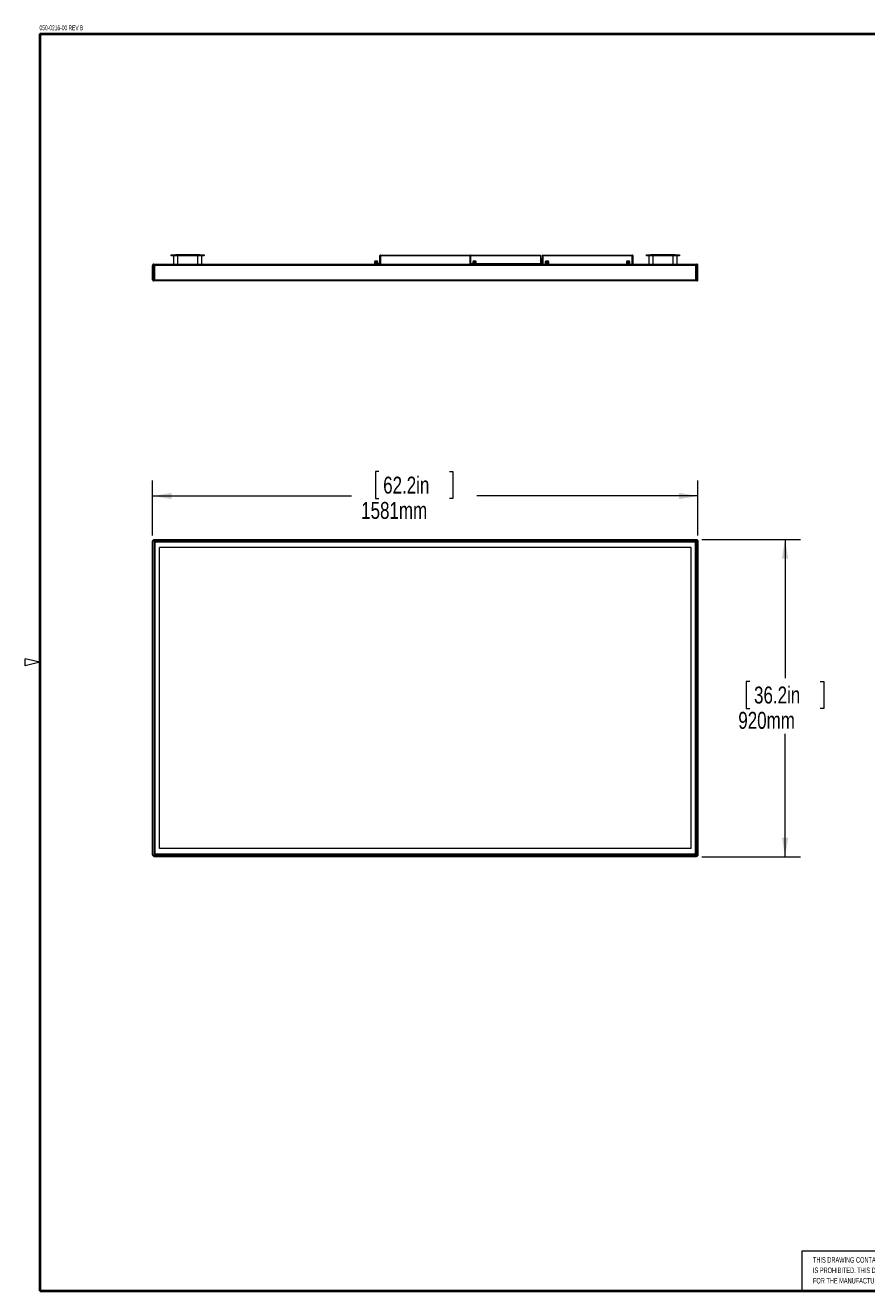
# Model space of a CAD drawing. Header units: millimetres. Extents: x 13 to 419, y 7 to 273.
# Tile 1 of 9: x 13 to 187, y 10 to 272. Entities that reach past the tile are written whole.
import ezdxf

# ---------------------------------------------------------------- set-up
doc = ezdxf.new("R2010")
doc.units = ezdxf.units.MM
doc.styles.add('SLDTEXTSTYLE0', font='TXT', dxfattribs={"width": 0.605})
doc.styles.add('SLDTEXTSTYLE1', font='TXT', dxfattribs={"width": 0.75})
doc.dimstyles.new('SLDDIMSTYLE2', dxfattribs={"dimtxt": 3.5, "dimasz": 3.9624, "dimexe": 0, "dimexo": 0.0625, "dimgap": 0.875, "dimtad": 0, "dimtih": 1, "dimtoh": 1, "dimdec": 0, "dimlfac": 14, "dimrnd": 1e-09, "dimzin": 12, "dimdsep": 46, "dimtxsty": 'SLDTEXTSTYLE1', "dimsah": 1, "dimcen": 0.09, "dimadec": 0, "dimazin": 3, "dimtfac": 1, "dimtdec": 0, "dimtofl": 0, "dimtmove": 0, "dimatfit": 3, "dimfxl": 1, "dimfrac": 2, "dimtolj": 1, "dimtzin": 12, "dimarcsym": 0})

# ---------------------------------------------------------------- blocks, each defined once
blk = doc.blocks.new('SW_NOTE_0')
at = {"color": 0, "linetype": 'Continuous', "lineweight": 0, "char_height": 2, "attachment_point": 1, "style": 'SLDTEXTSTYLE0'}
for s, insert in [('PLANAR SYSTEMS, INC.', (0, 2.58)), ('1195 NW COMPTON DRIVE', (0, -0.42)), ('BEAVERTON, OR 97006 USA', (0, -3.42))]:
    blk.add_mtext(s, dxfattribs=dict(at, insert=insert))
blk = doc.blocks.new('SW_NOTE_1')
at = {"color": 0, "linetype": 'Continuous', "lineweight": 0, "char_height": 1.15, "attachment_point": 1, "style": 'SLDTEXTSTYLE0'}
for s, insert in [('THIS DRAWING CONTAINS INFORMATION PROPRIETARY TO PLANAR SYSTEMS, INC., ANY REPRODUCTION IN PART OR WHOLE WITHOUT THE WRITTEN PERMISSION OF PLANAR SYSTEMS', (0, 1.48)), ('IS PROHIBITED. THIS DRAWING IS SUPPLIED FOR INFORMATION, IDENTIFICATION, ENGINEERING, EVALUATION, AND/OR INSPECTION PURPOSES ONLY AND MAY NOT BE USED AS BASIS', (0, -0.67)), ('FOR THE MANUFACTURING OF PRODUCTS OR THE FURNISHING OF SERVICES TO PLANAR SYSTEMS OR TO ANY THIRD PARTY UNLESS AUTHORIZED IN WRITING BY PLANAR SYSTEMS.', (0, -2.82))]:
    blk.add_mtext(s, dxfattribs=dict(at, insert=insert))
blk = doc.blocks.new('Block1')
at = {"color": 7, "linetype": 'Continuous', "lineweight": 40}
for p, q in [((139.38, 178.08), (139.38, 209.83)), ((139.38, 209.83), (234.63, 209.83))]:
    blk.add_line(p, q, dxfattribs=at)
at = {"color": 7, "linetype": 'Continuous', "lineweight": 0}
for p, q in [((139.38, 209.83), (139.38, 178.08)), ((139.38, 209.83), (234.63, 209.83)), ((139.38, 197), (234.63, 197))]:
    blk.add_line(p, q, dxfattribs=at)
at = {"color": 7, "linetype": 'Continuous', "lineweight": 15}
for p, q in [((139.38, 186.2), (-8.21, 186.2)), ((-8.21, 186.2), (-8.21, 178.03))]:
    blk.add_line(p, q, dxfattribs=at)
at = {"color": 7, "linetype": 'Continuous', "lineweight": 0}
for name, p in [('SW_NOTE_0', (193.5, 205.36)), ('SW_NOTE_1', (-5.89, 183.49))]:
    blk.add_blockref(name, p, dxfattribs=at)
at = {"color": 7, "linetype": 'Continuous', "lineweight": 0, "insert": (142.4, 193.55), "char_height": 1.25, "attachment_point": 1, "style": 'SLDTEXTSTYLE0'}
blk.add_mtext('TITLE', dxfattribs=at)
blk = doc.blocks.new('_D_2')
at = {"color": 7, "linetype": 'Continuous', "lineweight": 0}
for p, q in [((85.96, 179.16), (85.25, 179.16)), ((85.25, 179.16), (85.25, 173.61)), ((100.56, 179.16), (101.27, 179.16)), ((101.27, 179.16), (101.27, 173.61)), ((39.1, 165.96), (39.1, 177.3)), ((152.01, 165.96), (152.01, 177.3)), ((39.1, 174.12), (80.29, 174.12)), ((85.25, 173.61), (85.96, 173.61)), ((101.27, 173.61), (100.56, 173.61)), ((152.01, 174.12), (106.23, 174.12))]:
    blk.add_line(p, q, dxfattribs=at)
for points in [[(39.1, 174.12), (43.07, 173.46), (43.07, 174.78)], [(152.01, 174.12), (148.05, 174.78), (148.05, 173.46)]]:
    blk.add_solid(points, dxfattribs=at)
at = {"color": 7, "linetype": 'Continuous', "lineweight": 0, "char_height": 3.5, "attachment_point": 1, "style": 'SLDTEXTSTYLE1'}
for s, insert in [('62.2in', (86.84, 178.12, -2.7)), ('1581mm', (82.29, 172.88, -2.7))]:
    blk.add_mtext(s, dxfattribs=dict(at, insert=insert))
blk = doc.blocks.new('_D_3')
at = {"color": 7, "linetype": 'Continuous', "lineweight": 0}
for p, q in [((152.83, 165.15), (173.21, 165.15)), ((170.04, 165.15), (170.04, 136.43)), ((162.73, 135.72), (162.02, 135.72)), ((162.02, 135.72), (162.02, 130.16)), ((177.34, 135.72), (178.05, 135.72)), ((178.05, 135.72), (178.05, 130.16)), ((162.02, 130.16), (162.73, 130.16)), ((178.05, 130.16), (177.34, 130.16)), ((170.04, 99.47), (170.04, 124.93)), ((152.83, 99.47), (173.21, 99.47))]:
    blk.add_line(p, q, dxfattribs=at)
for points in [[(170.04, 165.15), (169.38, 161.18), (170.7, 161.18)], [(170.04, 99.47), (170.7, 103.43), (169.38, 103.43)]]:
    blk.add_solid(points, dxfattribs=at)
at = {"color": 7, "linetype": 'Continuous', "lineweight": 0, "char_height": 3.5, "attachment_point": 1, "style": 'SLDTEXTSTYLE1'}
for s, insert in [('36.2in', (163.62, 134.68, -2.7)), ('920mm', (160.36, 129.44, -2.7))]:
    blk.add_mtext(s, dxfattribs=dict(at, insert=insert))

msp = doc.modelspace()

# ---------------------------------------------------------------- linework, layer by layer
at = {"color": 7, "linetype": 'Continuous', "lineweight": 40}
for p, q in [((15.748, 269.748), (416.052, 269.748)), ((15.748, 269.748), (15.748, 9.652)), ((15.748, 9.652), (416.052, 9.652))]:
    msp.add_line(p, q, dxfattribs=at)
at = {"color": 7, "linetype": 'Continuous', "lineweight": 0}
for p, q in [((42.947, 223.816), (42.947, 224.043)), ((42.947, 224.043), (43.854, 224.043)), ((43.854, 223.816), (42.947, 223.816)), ((43.401, 223.816), (43.401, 222.083)), ((43.854, 224.043), (43.854, 223.816)), ((48.844, 224.043), (43.854, 224.043)), ((48.844, 223.816), (43.854, 223.816)), ((44.308, 222.083), (44.308, 223.816)), ((48.39, 223.816), (48.39, 222.083)), ((48.844, 223.816), (48.844, 224.043)), ((48.844, 224.043), (49.751, 224.043)), ((49.751, 223.816), (48.844, 223.816)), ((49.297, 222.083), (49.297, 223.816)), ((49.751, 224.043), (49.751, 223.816)), ((85.102, 222.69), (85.008, 222.596)), ((85.231, 222.69), (85.102, 222.69)), ((85.177, 222.699), (85.168, 222.69)), ((85.27, 222.699), (85.177, 222.699)), ((85.65, 222.69), (85.231, 222.69)), ((85.575, 222.699), (85.27, 222.699)), ((85.584, 222.69), (85.575, 222.699)), ((85.744, 222.596), (85.65, 222.69)), ((86.156, 222.24), (86.156, 223.85)), ((86.162, 222.083), (86.162, 223.867)), ((86.227, 222.083), (86.227, 223.867)), ((86.239, 222.24), (86.239, 223.85)), ((86.272, 223.804), (86.281, 223.804)), ((86.272, 223.578), (86.272, 223.804)), ((86.272, 223.578), (86.272, 222.083)), ((86.281, 223.986), (104.834, 223.986)), ((86.281, 223.867), (86.281, 223.986)), ((86.281, 223.867), (86.281, 222.083)), ((86.281, 223.867), (104.834, 223.867)), ((104.834, 223.986), (104.834, 223.867)), ((104.834, 222.083), (104.834, 223.867)), ((104.834, 223.804), (104.843, 223.804)), ((104.843, 223.804), (104.843, 223.578)), ((104.843, 222.083), (104.843, 223.578)), ((104.843, 223.548), (104.843, 223.394)), ((104.843, 223.548), (104.843, 223.548)), ((104.843, 223.394), (104.843, 223.394)), ((104.843, 223.177), (104.843, 223.394)), ((104.843, 223.177), (104.843, 223.177)), ((104.843, 222.938), (104.843, 223.177)), ((104.843, 222.938), (104.843, 222.938)), ((104.843, 222.916), (104.843, 222.938)), ((104.843, 222.916), (104.843, 222.762)), ((104.843, 222.916), (104.843, 222.916)), ((104.843, 222.762), (104.843, 222.762)), ((104.865, 223.982), (119.386, 223.982)), ((104.888, 222.083), (104.888, 223.867)), ((104.953, 223.867), (104.888, 223.867)), ((104.953, 222.083), (104.953, 223.867)), ((105.465, 222.69), (105.371, 222.596)), ((105.593, 222.69), (105.465, 222.69)), ((105.54, 222.699), (105.531, 222.69)), ((105.633, 222.699), (105.54, 222.699)), ((106.013, 222.69), (105.593, 222.69)), ((105.938, 222.699), (105.633, 222.699)), ((105.947, 222.69), (105.938, 222.699)), ((106.107, 222.596), (106.013, 222.69)), ((119.386, 223.982), (119.386, 223.85)), ((119.386, 223.911), (119.386, 223.85)), ((119.386, 223.85), (119.386, 222.24)), ((119.567, 222.24), (119.567, 223.26)), ((119.567, 223.26), (119.751, 223.26)), ((119.751, 223.26), (119.751, 222.24)), ((119.793, 222.083), (119.793, 223.867)), ((119.858, 222.083), (119.858, 223.867)), ((119.912, 223.986), (138.4, 223.986)), ((119.912, 223.867), (119.912, 223.986)), ((119.912, 223.867), (138.4, 223.867)), ((119.912, 223.867), (119.912, 222.083)), ((120.491, 222.69), (120.397, 222.596)), ((120.777, 222.69), (120.491, 222.69)), ((120.566, 222.699), (120.557, 222.69)), ((120.773, 222.699), (120.566, 222.699)), ((120.964, 222.699), (120.773, 222.699)), ((121.039, 222.69), (120.777, 222.69)), ((120.973, 222.69), (120.964, 222.699)), ((121.133, 222.596), (121.039, 222.69)), ((137.273, 222.69), (137.179, 222.596)), ((137.559, 222.69), (137.273, 222.69)), ((137.348, 222.699), (137.339, 222.69)), ((137.556, 222.699), (137.348, 222.699)), ((137.746, 222.699), (137.556, 222.699)), ((137.821, 222.69), (137.559, 222.69)), ((137.755, 222.69), (137.746, 222.699)), ((137.915, 222.596), (137.821, 222.69)), ((138.4, 223.986), (138.4, 223.867)), ((138.4, 222.083), (138.4, 223.867)), ((138.454, 223.867), (138.454, 222.083)), ((138.519, 223.867), (138.454, 223.867)), ((138.519, 223.867), (138.519, 222.083)), ((141.364, 223.816), (141.364, 224.043)), ((141.364, 224.043), (142.271, 224.043)), ((142.271, 223.816), (141.364, 223.816)), ((141.817, 223.816), (141.817, 222.083)), ((142.271, 224.043), (142.271, 223.816)), ((147.26, 224.043), (142.271, 224.043)), ((147.26, 223.816), (142.271, 223.816)), ((142.724, 222.083), (142.724, 223.816)), ((146.807, 223.816), (146.807, 222.083)), ((147.26, 223.816), (147.26, 224.043)), ((147.26, 224.043), (148.167, 224.043)), ((148.167, 223.816), (147.26, 223.816)), ((147.714, 222.083), (147.714, 223.816)), ((148.167, 224.043), (148.167, 223.816)), ((39.104, 218.881), (39.104, 221.856)), ((39.224, 218.681), (39.224, 222.056)), ((39.244, 222.063), (39.244, 218.675)), ((39.25, 222.056), (39.25, 218.681)), ((39.331, 222.083), (151.784, 222.083)), ((151.557, 221.856), (39.557, 221.856)), ((39.557, 218.881), (39.557, 221.856)), ((85.008, 222.596), (85.008, 222.324)), ((85.181, 222.596), (85.008, 222.596)), ((85.181, 222.324), (85.008, 222.324)), ((85.017, 222.262), (85.008, 222.253)), ((85.008, 222.253), (85.008, 222.164)), ((85.181, 222.253), (85.008, 222.253)), ((85.181, 222.164), (85.008, 222.164)), ((85.008, 222.155), (85.008, 222.091)), ((85.744, 222.155), (85.008, 222.155)), ((85.008, 222.091), (85.016, 222.083)), ((85.181, 222.091), (85.008, 222.091)), ((85.735, 222.262), (85.017, 222.262)), ((85.017, 222.164), (85.017, 222.155)), ((85.141, 222.324), (85.141, 222.304)), ((85.141, 222.277), (85.141, 222.262)), ((85.744, 222.596), (85.181, 222.596)), ((85.744, 222.324), (85.181, 222.324)), ((85.744, 222.253), (85.181, 222.253)), ((85.744, 222.164), (85.181, 222.164)), ((85.744, 222.091), (85.181, 222.091)), ((85.611, 222.265), (85.618, 222.266)), ((85.744, 222.253), (85.735, 222.262)), ((85.735, 222.155), (85.735, 222.164)), ((85.735, 222.083), (85.744, 222.091)), ((85.744, 222.324), (85.744, 222.596)), ((85.744, 222.164), (85.744, 222.253)), ((86.095, 222.179), (85.744, 222.179)), ((85.744, 222.091), (85.744, 222.155)), ((86.095, 222.108), (85.744, 222.108)), ((86.095, 222.179), (86.095, 222.108)), ((104.888, 222.108), (104.843, 222.108)), ((105.371, 222.108), (104.953, 222.108)), ((105.371, 222.596), (105.371, 222.324)), ((105.544, 222.596), (105.371, 222.596)), ((105.544, 222.324), (105.371, 222.324)), ((105.38, 222.262), (105.371, 222.253)), ((105.371, 222.253), (105.371, 222.164)), ((105.544, 222.253), (105.371, 222.253)), ((105.544, 222.164), (105.371, 222.164)), ((105.371, 222.155), (105.371, 222.091)), ((106.107, 222.155), (105.371, 222.155)), ((105.371, 222.091), (105.379, 222.083)), ((105.544, 222.091), (105.371, 222.091)), ((106.097, 222.262), (105.38, 222.262)), ((105.38, 222.164), (105.38, 222.155)), ((105.504, 222.324), (105.504, 222.304)), ((105.504, 222.277), (105.504, 222.262)), ((106.107, 222.596), (105.544, 222.596)), ((106.107, 222.324), (105.544, 222.324)), ((106.107, 222.253), (105.544, 222.253)), ((106.107, 222.164), (105.544, 222.164)), ((106.107, 222.091), (105.544, 222.091)), ((105.974, 222.265), (105.981, 222.266)), ((106.107, 222.253), (106.097, 222.262)), ((106.097, 222.155), (106.097, 222.164)), ((106.098, 222.083), (106.107, 222.091)), ((106.107, 222.324), (106.107, 222.596)), ((106.107, 222.164), (106.107, 222.253)), ((106.107, 222.091), (106.107, 222.155)), ((118.322, 222.108), (106.107, 222.108)), ((118.322, 222.24), (118.322, 222.179)), ((118.322, 222.24), (119.386, 222.24)), ((118.322, 222.108), (118.322, 222.179)), ((118.322, 222.179), (118.679, 222.179)), ((118.679, 222.108), (118.322, 222.108)), ((118.679, 222.179), (118.679, 222.108)), ((119.029, 222.179), (118.679, 222.179)), ((119.029, 222.108), (118.679, 222.108)), ((119.029, 222.108), (119.029, 222.179)), ((119.029, 222.179), (119.386, 222.179)), ((119.386, 222.108), (119.029, 222.108)), ((119.386, 222.179), (119.386, 222.24)), ((119.386, 222.179), (119.386, 222.108)), ((119.567, 222.24), (119.751, 222.24)), ((120.397, 222.596), (120.397, 222.324)), ((120.781, 222.596), (120.397, 222.596)), ((120.781, 222.324), (120.397, 222.324)), ((120.406, 222.262), (120.397, 222.253)), ((120.397, 222.253), (120.397, 222.164)), ((120.781, 222.253), (120.397, 222.253)), ((120.781, 222.164), (120.397, 222.164)), ((120.397, 222.155), (120.397, 222.091)), ((120.397, 222.155), (120.397, 222.155)), ((121.133, 222.155), (120.397, 222.155)), ((120.397, 222.091), (120.406, 222.083)), ((120.781, 222.091), (120.397, 222.091)), ((121.124, 222.262), (120.406, 222.262)), ((120.406, 222.164), (120.406, 222.155)), ((120.53, 222.324), (120.53, 222.312)), ((120.53, 222.292), (120.53, 222.262)), ((121.133, 222.596), (120.781, 222.596)), ((121.133, 222.324), (120.781, 222.324)), ((121.133, 222.253), (120.781, 222.253)), ((121.133, 222.164), (120.781, 222.164)), ((121.133, 222.091), (120.781, 222.091)), ((121, 222.262), (121, 222.269)), ((121.133, 222.253), (121.124, 222.262)), ((121.124, 222.155), (121.124, 222.164)), ((121.124, 222.083), (121.133, 222.091)), ((121.133, 222.324), (121.133, 222.596)), ((121.133, 222.164), (121.133, 222.253)), ((121.133, 222.091), (121.133, 222.155)), ((137.179, 222.596), (137.179, 222.324)), ((137.563, 222.596), (137.179, 222.596)), ((137.563, 222.324), (137.179, 222.324)), ((137.188, 222.262), (137.179, 222.253)), ((137.179, 222.253), (137.179, 222.164)), ((137.563, 222.253), (137.179, 222.253)), ((137.563, 222.164), (137.179, 222.164)), ((137.179, 222.155), (137.179, 222.091)), ((137.18, 222.155), (137.179, 222.155)), ((137.179, 222.091), (137.188, 222.083)), ((137.563, 222.091), (137.179, 222.091)), ((137.915, 222.155), (137.18, 222.155)), ((137.906, 222.262), (137.188, 222.262)), ((137.188, 222.164), (137.188, 222.155)), ((137.312, 222.324), (137.312, 222.312)), ((137.312, 222.292), (137.312, 222.262)), ((137.915, 222.596), (137.563, 222.596)), ((137.915, 222.324), (137.563, 222.324)), ((137.915, 222.253), (137.563, 222.253)), ((137.915, 222.164), (137.563, 222.164)), ((137.915, 222.091), (137.563, 222.091)), ((137.782, 222.262), (137.782, 222.269)), ((137.915, 222.253), (137.906, 222.262)), ((137.906, 222.155), (137.906, 222.164)), ((137.907, 222.083), (137.915, 222.091)), ((137.915, 222.324), (137.915, 222.596)), ((137.915, 222.164), (137.915, 222.253)), ((137.915, 222.091), (137.915, 222.155)), ((151.557, 218.881), (151.557, 221.856)), ((151.864, 218.681), (151.864, 222.056)), ((151.87, 218.675), (151.87, 222.063)), ((151.891, 222.056), (151.891, 218.681)), ((152.011, 218.881), (152.011, 221.856)), ((151.784, 218.654), (39.331, 218.654)), ((39.557, 218.881), (151.557, 218.881)), ((39.331, 164.921), (39.25, 165.001)), ((39.331, 164.921), (39.25, 165.001)), ((39.557, 165.147), (151.557, 165.147)), ((151.784, 164.921), (151.865, 165.001)), ((151.784, 164.921), (151.865, 165.001)), ((39.104, 99.922), (39.104, 164.694)), ((39.331, 164.921), (39.501, 164.751)), ((151.784, 164.921), (39.331, 164.921)), ((39.331, 164.921), (39.331, 99.695)), ((39.501, 164.751), (151.614, 164.751)), ((39.501, 99.865), (39.501, 164.751)), ((151.557, 164.694), (39.557, 164.694)), ((39.567, 164.685), (39.557, 164.694)), ((39.557, 164.694), (39.557, 99.922)), ((39.557, 164.694), (39.566, 164.684)), ((39.566, 164.684), (39.566, 99.931)), ((39.626, 164.623), (39.566, 164.684)), ((151.548, 164.685), (39.567, 164.685)), ((39.629, 164.625), (39.567, 164.685)), ((39.626, 99.991), (39.626, 164.625)), ((39.626, 164.625), (151.489, 164.625)), ((151.486, 164.622), (39.629, 164.622)), ((39.629, 99.994), (39.629, 164.622)), ((150.611, 163.426), (40.504, 163.426)), ((40.504, 101.19), (40.504, 163.426)), ((150.611, 101.19), (150.611, 163.426)), ((151.486, 164.625), (151.548, 164.685)), ((151.486, 99.994), (151.486, 164.622)), ((151.489, 164.623), (151.548, 164.684)), ((151.489, 164.625), (151.489, 99.991)), ((151.557, 164.694), (151.548, 164.685)), ((151.548, 164.684), (151.557, 164.694)), ((151.548, 99.931), (151.548, 164.684)), ((151.557, 99.922), (151.557, 164.694)), ((151.784, 164.921), (151.614, 164.751)), ((151.614, 164.751), (151.614, 99.865)), ((151.784, 99.695), (151.784, 164.921)), ((152.011, 164.694), (152.011, 99.922)), ((15.748, 139.7), (12.748, 140.45)), ((12.748, 138.95), (12.748, 140.45)), ((15.748, 139.7), (12.748, 138.95)), ((39.331, 99.695), (39.501, 99.865)), ((39.331, 99.695), (151.784, 99.695)), ((151.614, 99.865), (39.501, 99.865)), ((39.557, 99.922), (39.567, 99.931)), ((39.566, 99.931), (39.557, 99.922)), ((39.557, 99.922), (151.557, 99.922)), ((39.626, 99.993), (39.566, 99.931)), ((39.629, 99.991), (39.567, 99.931)), ((39.567, 99.931), (151.548, 99.931)), ((40.603, 99.991), (39.626, 99.991)), ((151.486, 99.994), (39.629, 99.994)), ((150.611, 101.19), (40.504, 101.19)), ((150.317, 99.991), (40.798, 99.991)), ((151.489, 99.991), (150.512, 99.991)), ((151.486, 99.991), (151.548, 99.931)), ((151.489, 99.993), (151.548, 99.931)), ((151.548, 99.931), (151.557, 99.922)), ((151.557, 99.922), (151.548, 99.931)), ((151.784, 99.695), (151.614, 99.865)), ((151.557, 99.468), (39.557, 99.468))]:
    msp.add_line(p, q, dxfattribs=at)
at = {"color": 8, "linetype": 'Continuous', "lineweight": 0}
for p, q in [((86.162, 223.85), (86.156, 223.85)), ((86.239, 223.85), (86.281, 223.85)), ((86.281, 223.578), (86.272, 223.578)), ((104.888, 223.85), (104.834, 223.85)), ((104.843, 223.578), (104.834, 223.578)), ((119.386, 223.85), (104.953, 223.85)), ((86.162, 222.24), (86.156, 222.24)), ((86.239, 222.24), (86.272, 222.24)), ((104.843, 222.24), (104.888, 222.24)), ((104.953, 222.24), (105.371, 222.24)), ((106.007, 222.324), (106.014, 222.321)), ((106.107, 222.24), (118.322, 222.24))]:
    msp.add_line(p, q, dxfattribs=at)
at = {"color": 7, "linetype": 'Continuous', "lineweight": 0, "flags": 128}
for points in [[(39.557, 164.694), (39.556, 164.695), (39.553, 164.698), (39.548, 164.703), (39.541, 164.71), (39.532, 164.719), (39.522, 164.729), (39.512, 164.739), (39.501, 164.751)], [(39.557, 164.694), (39.556, 164.695), (39.553, 164.698), (39.548, 164.703), (39.541, 164.71), (39.532, 164.719), (39.522, 164.729), (39.512, 164.739), (39.501, 164.751)], [(151.557, 164.694), (151.558, 164.695), (151.561, 164.697), (151.565, 164.701), (151.571, 164.707), (151.578, 164.714), (151.586, 164.722), (151.595, 164.731), (151.604, 164.741), (151.614, 164.751)], [(151.557, 164.694), (151.558, 164.695), (151.561, 164.697), (151.565, 164.701), (151.571, 164.707), (151.578, 164.714), (151.586, 164.722), (151.595, 164.731), (151.604, 164.741), (151.614, 164.751)], [(39.331, 99.695), (39.303, 99.668), (39.276, 99.641), (39.25, 99.614)], [(39.331, 99.695), (39.303, 99.668), (39.276, 99.641), (39.25, 99.614)], [(39.557, 99.922), (39.556, 99.921), (39.554, 99.919), (39.55, 99.914), (39.544, 99.909), (39.537, 99.902), (39.529, 99.894), (39.52, 99.885), (39.51, 99.875), (39.501, 99.865)], [(39.557, 99.922), (39.556, 99.921), (39.553, 99.918), (39.548, 99.912), (39.541, 99.905), (39.532, 99.897), (39.522, 99.887), (39.512, 99.876), (39.501, 99.865)], [(151.557, 99.922), (151.558, 99.921), (151.561, 99.919), (151.565, 99.914), (151.571, 99.909), (151.578, 99.902), (151.586, 99.894), (151.595, 99.885), (151.604, 99.875), (151.614, 99.865)], [(151.557, 99.922), (151.558, 99.921), (151.562, 99.918), (151.567, 99.912), (151.574, 99.905), (151.583, 99.897), (151.592, 99.887), (151.603, 99.876), (151.614, 99.865)], [(151.784, 99.695), (151.812, 99.668), (151.839, 99.641), (151.865, 99.614)], [(151.784, 99.695), (151.812, 99.668), (151.839, 99.641), (151.865, 99.614)]]:
    msp.add_lwpolyline(points, dxfattribs=at)
at = {"color": 7, "linetype": 'Continuous', "lineweight": 0}
for centre, radius, start, end in [((86.287, 223.85), 0.132, 154.99423, 180), ((86.281, 223.867), 0.119, 90, 180), ((86.281, 223.867), 0.0543, 90, 180), ((86.287, 223.85), 0.0609, 96.19389, 180), ((104.834, 223.867), 0.119, 0, 90), ((104.834, 223.867), 0.0543, 0, 90), ((119.912, 223.867), 0.119, 90, 180), ((119.912, 223.867), 0.0543, 90, 180), ((138.4, 223.867), 0.119, 0, 90), ((138.4, 223.867), 0.0543, 0, 90), ((39.331, 221.856), 0.227, 90, 110.88332), ((86.095, 222.24), 0.0609, 270, 0), ((86.095, 222.24), 0.132, 270, 300.40507), ((86.287, 222.24), 0.0609, 180, 254.90083), ((86.287, 222.24), 0.132, 242.46014, 263.0824), ((86.3, 222.24), 0.0609, 180, 242.09575), ((119.41, 222.24), 0.158, 275.82228, 0), ((119.41, 222.24), 0.341, 332.61416, 0), ((151.784, 221.856), 0.227, 69.11668, 90), ((39.331, 218.881), 0.227, 249.11668, 270), ((151.784, 218.881), 0.227, 270, 290.88332), ((40.629, 100.015), 0.0357, 216.8699, 270), ((40.772, 100.015), 0.0357, 270, 323.1301), ((150.343, 100.015), 0.0357, 216.8699, 270), ((150.486, 100.015), 0.0357, 270, 323.1301)]:
    msp.add_arc(centre, radius, start, end, dxfattribs=at)
for centre, major_axis, ratio, start_param, end_param in [((86.287, 223.85), (0, 0.0609), 0.7924952, 0, 1.5707963), ((86.287, 223.85), (0, 0.132), 0.3664225, 1.2628887, 1.5707963), ((86.3, 222.24), (0, 0.132), 0.4623656, 1.5707963, 1.8851537)]:
    msp.add_ellipse(centre, major_axis=major_axis, ratio=ratio, start_param=start_param, end_param=end_param, dxfattribs=at)
for points, knots in [([(39.224, 222.056), (39.202, 222.041), (39.143, 222.001), (39.11, 221.926), (39.104, 221.873), (39.104, 221.856), (39.104, 221.856)], [0, 0, 0, 0, 0.2897795, 0.7842831, 0.9970993, 1, 1, 1, 1]), ([(39.224, 222.056), (39.225, 222.057), (39.228, 222.059), (39.235, 222.062), (39.242, 222.065), (39.247, 222.067), (39.249, 222.068), (39.25, 222.068)], [0, 0, 0, 0, 0.2234835, 0.4463926, 0.6806876, 0.9105735, 1, 1, 1, 1]), ([(39.25, 222.068), (39.248, 222.067), (39.246, 222.066), (39.244, 222.064), (39.245, 222.061), (39.247, 222.058), (39.249, 222.057), (39.25, 222.056)], [0, 0, 0, 0, 0.2089985, 0.4176345, 0.6390142, 0.8722409, 1, 1, 1, 1]), ([(39.557, 221.856), (39.557, 221.856), (39.534, 221.873), (39.458, 221.926), (39.352, 222.001), (39.278, 222.041), (39.25, 222.056)], [0, 0, 0, 0, 0.0029095, 0.2157136, 0.7102284, 1, 1, 1, 1]), ([(85.141, 222.314), (85.132, 222.313), (85.117, 222.312), (85.106, 222.306), (85.101, 222.299), (85.1, 222.294), (85.1, 222.291)], [0, 0, 0, 0, 0.4876555, 0.7899702, 0.9055017, 1, 1, 1, 1]), ([(85.1, 222.291), (85.1, 222.289), (85.101, 222.285), (85.104, 222.279), (85.11, 222.274), (85.116, 222.271), (85.124, 222.27), (85.134, 222.271), (85.14, 222.276), (85.144, 222.279)], [0, 0, 0, 0, 0.1283044, 0.2567296, 0.384495, 0.5113741, 0.6365486, 0.7599945, 1, 1, 1, 1]), ([(85.629, 222.302), (85.629, 222.302), (85.628, 222.302), (85.63, 222.302), (85.604, 222.302), (85.564, 222.302), (85.506, 222.302), (85.431, 222.302), (85.345, 222.302), (85.264, 222.301), (85.202, 222.303), (85.164, 222.305), (85.145, 222.308), (85.145, 222.303), (85.144, 222.3)], [0, 0, 0, 0, 0.0075664, 0.0722227, 0.1748362, 0.2670789, 0.3488555, 0.4804542, 0.5847462, 0.6976954, 0.8191651, 0.8841606, 0.9500763, 1, 1, 1, 1]), ([(85.59, 222.282), (85.587, 222.282), (85.577, 222.282), (85.549, 222.282), (85.51, 222.282), (85.463, 222.282), (85.413, 222.282), (85.36, 222.282), (85.309, 222.282), (85.275, 222.281), (85.261, 222.282), (85.26, 222.282)], [0, 0, 0, 0, 0.0660812, 0.1992414, 0.3323236, 0.4655372, 0.5986622, 0.7318023, 0.8649577, 0.9981051, 1, 1, 1, 1]), ([(85.617, 222.266), (85.618, 222.265), (85.622, 222.263), (85.629, 222.262), (85.636, 222.262), (85.643, 222.265), (85.648, 222.27), (85.651, 222.275), (85.651, 222.28), (85.652, 222.282)], [0, 0, 0, 0, 0.1103299, 0.2556338, 0.4026111, 0.5512275, 0.7005669, 0.8504151, 1, 1, 1, 1]), ([(85.652, 222.282), (85.651, 222.284), (85.651, 222.29), (85.646, 222.296), (85.639, 222.301), (85.633, 222.301), (85.63, 222.302)], [0, 0, 0, 0, 0.2511332, 0.5023544, 0.7525052, 1, 1, 1, 1]), ([(85.633, 222.301), (85.634, 222.301), (85.64, 222.301), (85.646, 222.307), (85.651, 222.315), (85.651, 222.319), (85.652, 222.321)], [0, 0, 0, 0, 0.041619, 0.5171917, 0.7586073, 1, 1, 1, 1]), ([(105.504, 222.314), (105.495, 222.313), (105.479, 222.312), (105.469, 222.306), (105.464, 222.299), (105.463, 222.294), (105.463, 222.291)], [0, 0, 0, 0, 0.4876555, 0.7899702, 0.9055017, 1, 1, 1, 1]), ([(105.463, 222.291), (105.463, 222.289), (105.464, 222.285), (105.467, 222.279), (105.472, 222.274), (105.479, 222.271), (105.487, 222.27), (105.497, 222.271), (105.503, 222.276), (105.507, 222.279)], [0, 0, 0, 0, 0.1283043, 0.2567293, 0.3844946, 0.5113655, 0.636549, 0.7599947, 1, 1, 1, 1]), ([(105.992, 222.302), (105.992, 222.302), (105.991, 222.302), (105.993, 222.302), (105.967, 222.302), (105.927, 222.302), (105.868, 222.302), (105.794, 222.302), (105.708, 222.302), (105.626, 222.301), (105.565, 222.303), (105.527, 222.305), (105.508, 222.308), (105.507, 222.303), (105.507, 222.3)], [0, 0, 0, 0, 0.0075664, 0.0722227, 0.1748362, 0.2670789, 0.3488566, 0.480454, 0.5847459, 0.6976951, 0.819166, 0.8841606, 0.9500763, 1, 1, 1, 1]), ([(105.953, 222.282), (105.95, 222.282), (105.94, 222.282), (105.912, 222.282), (105.873, 222.282), (105.826, 222.282), (105.775, 222.282), (105.723, 222.282), (105.672, 222.282), (105.638, 222.281), (105.623, 222.282), (105.623, 222.282)], [0, 0, 0, 0, 0.0660812, 0.1992414, 0.3323236, 0.4655372, 0.5986622, 0.7318023, 0.8649577, 0.9981051, 1, 1, 1, 1]), ([(105.98, 222.266), (105.981, 222.265), (105.985, 222.263), (105.992, 222.262), (105.999, 222.262), (106.005, 222.265), (106.01, 222.27), (106.014, 222.275), (106.014, 222.28), (106.015, 222.282)], [0, 0, 0, 0, 0.1103407, 0.2556429, 0.4026184, 0.551233, 0.7005706, 0.8504169, 1, 1, 1, 1]), ([(106.015, 222.282), (106.014, 222.284), (106.014, 222.29), (106.009, 222.296), (106.002, 222.301), (105.996, 222.301), (105.993, 222.302)], [0, 0, 0, 0, 0.2511332, 0.5023544, 0.7525052, 1, 1, 1, 1]), ([(105.996, 222.301), (105.997, 222.301), (106.002, 222.301), (106.009, 222.307), (106.014, 222.315), (106.014, 222.319), (106.015, 222.321)], [0, 0, 0, 0, 0.041619, 0.5171917, 0.7586073, 1, 1, 1, 1]), ([(120.53, 222.32), (120.526, 222.32), (120.512, 222.319), (120.496, 222.312), (120.491, 222.302), (120.489, 222.297)], [0, 0, 0, 0, 0.1478121, 0.5641171, 1, 1, 1, 1]), ([(120.489, 222.297), (120.489, 222.295), (120.49, 222.291), (120.493, 222.286), (120.498, 222.281), (120.505, 222.279), (120.512, 222.278), (120.519, 222.28), (120.526, 222.283), (120.529, 222.287), (120.53, 222.288)], [0, 0, 0, 0, 0.1330191, 0.264682, 0.3944447, 0.5225174, 0.64858, 0.7730907, 0.896382, 1, 1, 1, 1]), ([(121.017, 222.302), (121.011, 222.302), (120.998, 222.302), (120.953, 222.302), (120.901, 222.302), (120.832, 222.302), (120.752, 222.302), (120.667, 222.306), (120.593, 222.309), (120.548, 222.311), (120.527, 222.313), (120.526, 222.312), (120.525, 222.312)], [0, 0, 0, 0, 0.1133285, 0.2171825, 0.3114486, 0.3963119, 0.5353063, 0.6465986, 0.7657635, 0.8964747, 0.960222, 1, 1, 1, 1]), ([(120.994, 222.282), (120.992, 222.282), (120.985, 222.282), (120.962, 222.282), (120.928, 222.282), (120.886, 222.282), (120.839, 222.282), (120.795, 222.281), (120.767, 222.282), (120.757, 222.283)], [0, 0, 0, 0, 0.1104142, 0.2701255, 0.429739, 0.5893551, 0.7489953, 0.9086266, 1, 1, 1, 1]), ([(120.996, 222.271), (121, 222.268), (121.007, 222.263), (121.017, 222.262), (121.024, 222.262), (121.031, 222.265), (121.037, 222.27), (121.04, 222.275), (121.041, 222.28), (121.041, 222.282)], [0, 0, 0, 0, 0.2386889, 0.3606054, 0.484459, 0.6105303, 0.7385775, 0.8686077, 1, 1, 1, 1]), ([(121.018, 222.302), (121.019, 222.302), (121.023, 222.302), (121.016, 222.302), (121.004, 222.302), (121, 222.302)], [0, 0, 0, 0, 0.3970892, 0.7941252, 1, 1, 1, 1]), ([(121.041, 222.282), (121.04, 222.284), (121.04, 222.289), (121.035, 222.296), (121.027, 222.301), (121.021, 222.301), (121.017, 222.302)], [0, 0, 0, 0, 0.2564577, 0.5092234, 0.7572868, 1, 1, 1, 1]), ([(137.312, 222.32), (137.309, 222.32), (137.295, 222.319), (137.278, 222.312), (137.274, 222.302), (137.271, 222.297)], [0, 0, 0, 0, 0.1478136, 0.5641157, 1, 1, 1, 1]), ([(137.271, 222.297), (137.272, 222.295), (137.272, 222.291), (137.275, 222.286), (137.281, 222.281), (137.287, 222.279), (137.294, 222.278), (137.301, 222.28), (137.308, 222.283), (137.311, 222.287), (137.312, 222.288)], [0, 0, 0, 0, 0.1330182, 0.2646738, 0.3944706, 0.5225458, 0.6485882, 0.7730784, 0.8964144, 1, 1, 1, 1]), ([(137.8, 222.302), (137.793, 222.302), (137.78, 222.302), (137.735, 222.302), (137.683, 222.302), (137.615, 222.302), (137.534, 222.302), (137.449, 222.306), (137.375, 222.309), (137.33, 222.311), (137.309, 222.313), (137.308, 222.312), (137.307, 222.312)], [0, 0, 0, 0, 0.1133271, 0.2171825, 0.311446, 0.3963118, 0.5353027, 0.6466005, 0.765765, 0.8964757, 0.9602218, 1, 1, 1, 1]), ([(137.776, 222.282), (137.774, 222.282), (137.767, 222.282), (137.744, 222.282), (137.711, 222.282), (137.669, 222.282), (137.621, 222.282), (137.577, 222.281), (137.549, 222.282), (137.539, 222.283)], [0, 0, 0, 0, 0.1104137, 0.2701184, 0.4297355, 0.5893561, 0.7489898, 0.9086204, 1, 1, 1, 1]), ([(137.779, 222.271), (137.783, 222.268), (137.789, 222.263), (137.799, 222.262), (137.807, 222.262), (137.813, 222.265), (137.819, 222.27), (137.822, 222.275), (137.823, 222.28), (137.823, 222.282)], [0, 0, 0, 0, 0.238688, 0.360604, 0.4844571, 0.6105117, 0.7385838, 0.8686054, 1, 1, 1, 1]), ([(137.8, 222.302), (137.801, 222.302), (137.805, 222.302), (137.798, 222.302), (137.786, 222.302), (137.782, 222.302)], [0, 0, 0, 0, 0.397086, 0.7941212, 1, 1, 1, 1]), ([(137.823, 222.282), (137.823, 222.284), (137.822, 222.289), (137.817, 222.296), (137.809, 222.301), (137.803, 222.301), (137.8, 222.302)], [0, 0, 0, 0, 0.2564552, 0.5092278, 0.7572401, 1, 1, 1, 1]), ([(137.801, 222.308), (137.803, 222.308), (137.808, 222.308), (137.814, 222.311), (137.819, 222.315), (137.822, 222.321), (137.823, 222.325), (137.823, 222.327)], [0, 0, 0, 0, 0.195341, 0.3932466, 0.5932083, 0.7957176, 1, 1, 1, 1]), ([(151.864, 222.056), (151.837, 222.041), (151.763, 222.001), (151.656, 221.926), (151.581, 221.873), (151.558, 221.856), (151.557, 221.856)], [0, 0, 0, 0, 0.2897716, 0.7842864, 0.9970905, 1, 1, 1, 1]), ([(151.864, 222.056), (151.866, 222.057), (151.869, 222.059), (151.871, 222.062), (151.87, 222.065), (151.868, 222.067), (151.866, 222.068), (151.865, 222.068)], [0, 0, 0, 0, 0.2234066, 0.4462561, 0.6806983, 0.9106627, 1, 1, 1, 1]), ([(151.865, 222.068), (151.867, 222.067), (151.87, 222.066), (151.876, 222.064), (151.882, 222.061), (151.888, 222.058), (151.89, 222.057), (151.891, 222.056)], [0, 0, 0, 0, 0.2090181, 0.4176758, 0.6389294, 0.872143, 1, 1, 1, 1]), ([(152.011, 221.856), (152.011, 221.856), (152.011, 221.873), (152.005, 221.926), (151.972, 222.001), (151.913, 222.041), (151.891, 222.056)], [0, 0, 0, 0, 0.0029007, 0.2157169, 0.7102205, 1, 1, 1, 1]), ([(39.104, 218.881), (39.104, 218.881), (39.104, 218.865), (39.11, 218.811), (39.143, 218.737), (39.202, 218.696), (39.224, 218.681)], [0, 0, 0, 0, 0.0029007, 0.2157175, 0.7102203, 1, 1, 1, 1]), ([(39.25, 218.669), (39.248, 218.67), (39.245, 218.671), (39.239, 218.674), (39.232, 218.677), (39.227, 218.679), (39.224, 218.681), (39.224, 218.681)], [0, 0, 0, 0, 0.20901746, 0.41767928, 0.6389323, 0.87214343, 1, 1, 1, 1]), ([(39.25, 218.681), (39.249, 218.68), (39.246, 218.679), (39.244, 218.676), (39.245, 218.673), (39.247, 218.67), (39.249, 218.67), (39.25, 218.669)], [0, 0, 0, 0, 0.2234059, 0.4462566, 0.6806981, 0.9106618, 1, 1, 1, 1]), ([(39.25, 218.681), (39.278, 218.696), (39.352, 218.737), (39.458, 218.811), (39.534, 218.865), (39.557, 218.881), (39.557, 218.881)], [0, 0, 0, 0, 0.2897718, 0.7842858, 0.9970905, 1, 1, 1, 1]), ([(151.557, 218.881), (151.558, 218.881), (151.581, 218.865), (151.656, 218.811), (151.763, 218.737), (151.837, 218.696), (151.864, 218.681)], [0, 0, 0, 0, 0.0029095, 0.2157142, 0.7102282, 1, 1, 1, 1]), ([(151.865, 218.669), (151.866, 218.67), (151.869, 218.671), (151.871, 218.674), (151.87, 218.677), (151.868, 218.679), (151.865, 218.681), (151.864, 218.681)], [0, 0, 0, 0, 0.2089978, 0.417638, 0.639017, 0.8722413, 1, 1, 1, 1]), ([(151.891, 218.681), (151.889, 218.68), (151.886, 218.679), (151.88, 218.676), (151.873, 218.673), (151.868, 218.67), (151.866, 218.67), (151.865, 218.669)], [0, 0, 0, 0, 0.2234828, 0.446393, 0.6806873, 0.9105726, 1, 1, 1, 1]), ([(151.891, 218.681), (151.913, 218.696), (151.972, 218.737), (152.005, 218.811), (152.011, 218.865), (152.011, 218.881), (152.011, 218.881)], [0, 0, 0, 0, 0.2897797, 0.7842825, 0.9970993, 1, 1, 1, 1]), ([(39.104, 164.694), (39.104, 164.694), (39.104, 164.717), (39.11, 164.793), (39.143, 164.899), (39.202, 164.974), (39.224, 165.001)], [0, 0, 0, 0, 0.0029007, 0.2157175, 0.7102203, 1, 1, 1, 1]), ([(39.25, 165.001), (39.248, 165.003), (39.245, 165.005), (39.239, 165.007), (39.232, 165.007), (39.227, 165.004), (39.224, 165.002), (39.224, 165.001)], [0, 0, 0, 0, 0.20901746, 0.41767928, 0.6389323, 0.87214343, 1, 1, 1, 1]), ([(39.25, 165.028), (39.249, 165.026), (39.246, 165.023), (39.244, 165.016), (39.245, 165.01), (39.247, 165.005), (39.249, 165.002), (39.25, 165.001)], [0, 0, 0, 0, 0.2234059, 0.4462566, 0.6806981, 0.9106618, 1, 1, 1, 1]), ([(39.25, 165.028), (39.278, 165.049), (39.352, 165.108), (39.458, 165.141), (39.534, 165.147), (39.557, 165.147), (39.557, 165.147)], [0, 0, 0, 0, 0.2897718, 0.7842858, 0.9970905, 1, 1, 1, 1]), ([(151.557, 165.147), (151.558, 165.147), (151.581, 165.147), (151.656, 165.141), (151.763, 165.108), (151.837, 165.049), (151.864, 165.028)], [0, 0, 0, 0, 0.0029095, 0.2157142, 0.7102282, 1, 1, 1, 1]), ([(151.865, 165.001), (151.866, 165.003), (151.869, 165.006), (151.871, 165.013), (151.87, 165.019), (151.868, 165.024), (151.865, 165.027), (151.864, 165.028)], [0, 0, 0, 0, 0.2089978, 0.417638, 0.639017, 0.8722413, 1, 1, 1, 1]), ([(151.891, 165.001), (151.889, 165.002), (151.886, 165.005), (151.88, 165.007), (151.873, 165.007), (151.868, 165.004), (151.866, 165.002), (151.865, 165.001)], [0, 0, 0, 0, 0.2234828, 0.446393, 0.6806873, 0.9105726, 1, 1, 1, 1]), ([(151.891, 165.001), (151.913, 164.974), (151.972, 164.899), (152.005, 164.793), (152.011, 164.717), (152.011, 164.694), (152.011, 164.694)], [0, 0, 0, 0, 0.2897797, 0.7842825, 0.9970993, 1, 1, 1, 1]), ([(39.224, 99.615), (39.202, 99.642), (39.143, 99.716), (39.11, 99.823), (39.104, 99.899), (39.104, 99.922), (39.104, 99.922)], [0, 0, 0, 0, 0.28976668, 0.78428182, 0.9970971, 1, 1, 1, 1]), ([(39.224, 99.615), (39.225, 99.613), (39.228, 99.611), (39.235, 99.609), (39.242, 99.609), (39.247, 99.612), (39.249, 99.614), (39.25, 99.614)], [0, 0, 0, 0, 0.2234946, 0.4463878, 0.6806482, 0.9105618, 1, 1, 1, 1]), ([(39.25, 99.614), (39.248, 99.613), (39.246, 99.609), (39.244, 99.603), (39.245, 99.597), (39.247, 99.592), (39.249, 99.589), (39.25, 99.588)], [0, 0, 0, 0, 0.20904994, 0.4176634, 0.63892211, 0.87211652, 1, 1, 1, 1]), ([(39.557, 99.468), (39.557, 99.468), (39.534, 99.468), (39.458, 99.475), (39.352, 99.508), (39.278, 99.566), (39.25, 99.588)], [0, 0, 0, 0, 0.00290951, 0.21571671, 0.7102346, 1, 1, 1, 1]), ([(40.629, 99.979), (40.63, 99.979), (40.631, 99.979), (40.64, 99.979), (40.649, 99.979), (40.661, 99.979), (40.677, 99.979), (40.7, 99.979), (40.723, 99.979), (40.74, 99.979), (40.751, 99.979), (40.76, 99.979), (40.769, 99.979), (40.771, 99.979), (40.772, 99.979)], [0, 0, 0, 0, 0.1197213, 0.1847739, 0.2499993, 0.3150435, 0.3802661, 0.4999933, 0.6197205, 0.6847651, 0.7500008, 0.8150545, 0.8802787, 1, 1, 1, 1]), ([(150.343, 99.979), (150.344, 99.979), (150.345, 99.979), (150.354, 99.979), (150.364, 99.979), (150.375, 99.979), (150.392, 99.979), (150.414, 99.979), (150.437, 99.979), (150.454, 99.979), (150.465, 99.979), (150.475, 99.979), (150.483, 99.979), (150.485, 99.979), (150.486, 99.979)], [0, 0, 0, 0, 0.1197213, 0.1847739, 0.2499993, 0.3150583, 0.3802809, 0.5000081, 0.6197352, 0.6847799, 0.7500008, 0.8150545, 0.8802787, 1, 1, 1, 1]), ([(151.864, 99.588), (151.837, 99.566), (151.763, 99.508), (151.656, 99.475), (151.581, 99.468), (151.558, 99.468), (151.557, 99.468)], [0, 0, 0, 0, 0.2897654, 0.78428329, 0.99709049, 1, 1, 1, 1]), ([(151.864, 99.588), (151.866, 99.59), (151.869, 99.593), (151.871, 99.6), (151.87, 99.606), (151.868, 99.611), (151.866, 99.614), (151.865, 99.614)], [0, 0, 0, 0, 0.2234238, 0.4463894, 0.6806741, 0.9105763, 1, 1, 1, 1]), ([(151.865, 99.614), (151.867, 99.613), (151.87, 99.61), (151.876, 99.609), (151.882, 99.609), (151.888, 99.612), (151.89, 99.614), (151.891, 99.615)], [0, 0, 0, 0, 0.2090848, 0.4176884, 0.6389129, 0.8720963, 1, 1, 1, 1]), ([(152.011, 99.922), (152.011, 99.922), (152.011, 99.899), (152.005, 99.823), (151.972, 99.716), (151.913, 99.642), (151.891, 99.615)], [0, 0, 0, 0, 0.0029029, 0.21571818, 0.71023332, 1, 1, 1, 1])]:
    msp.add_open_spline(points, degree=3, knots=knots, dxfattribs=at)
at = {"color": 8, "linetype": 'Continuous', "lineweight": 0}
for points, knots in [([(85.101, 222.292), (85.101, 222.291), (85.101, 222.29), (85.119, 222.288), (85.15, 222.286), (85.194, 222.283), (85.248, 222.281), (85.309, 222.282), (85.374, 222.282), (85.439, 222.282), (85.5, 222.282), (85.555, 222.282), (85.6, 222.282), (85.632, 222.282), (85.65, 222.282), (85.65, 222.282), (85.65, 222.282)], [0, 0, 0, 0, 0.0675985, 0.1409216, 0.2142346, 0.2875848, 0.3609053, 0.4342488, 0.5075784, 0.5809276, 0.6542487, 0.7275618, 0.8009167, 0.874242, 0.9475747, 1, 1, 1, 1]), ([(85.645, 222.324), (85.649, 222.323), (85.654, 222.322), (85.651, 222.321), (85.65, 222.321)], [0, 0, 0, 0, 0.8305155, 1, 1, 1, 1]), ([(105.464, 222.292), (105.464, 222.291), (105.463, 222.29), (105.482, 222.288), (105.513, 222.286), (105.557, 222.283), (105.611, 222.281), (105.672, 222.282), (105.737, 222.282), (105.802, 222.282), (105.863, 222.282), (105.918, 222.282), (105.963, 222.282), (105.995, 222.282), (106.013, 222.282), (106.013, 222.282), (106.013, 222.282)], [0, 0, 0, 0, 0.0675985, 0.1409216, 0.2142346, 0.2875848, 0.3609053, 0.4342488, 0.5075784, 0.5809276, 0.6542487, 0.7275618, 0.8009167, 0.874242, 0.9475747, 1, 1, 1, 1]), ([(120.49, 222.297), (120.49, 222.297), (120.488, 222.296), (120.499, 222.294), (120.523, 222.292), (120.563, 222.29), (120.613, 222.288), (120.671, 222.286), (120.734, 222.283), (120.8, 222.281), (120.863, 222.282), (120.921, 222.282), (120.97, 222.282), (121.009, 222.282), (121.032, 222.282), (121.042, 222.282), (121.04, 222.282), (121.04, 222.282)], [0, 0, 0, 0, 0.0162397, 0.0910654, 0.1658915, 0.2407207, 0.3155433, 0.3903514, 0.4652015, 0.5400197, 0.614863, 0.6896907, 0.7645384, 0.8393589, 0.9141706, 0.9890233, 1, 1, 1, 1]), ([(137.273, 222.297), (137.272, 222.297), (137.27, 222.296), (137.281, 222.294), (137.306, 222.292), (137.345, 222.29), (137.395, 222.288), (137.453, 222.286), (137.517, 222.283), (137.582, 222.281), (137.645, 222.282), (137.703, 222.282), (137.753, 222.282), (137.791, 222.282), (137.814, 222.282), (137.825, 222.282), (137.822, 222.282), (137.822, 222.282)], [0, 0, 0, 0, 0.0162399, 0.0910655, 0.1658925, 0.2407217, 0.3155423, 0.3903525, 0.4652026, 0.5400232, 0.614864, 0.6896917, 0.7645394, 0.8393598, 0.9141705, 0.9890235, 1, 1, 1, 1])]:
    msp.add_open_spline(points, degree=3, knots=knots, dxfattribs=at)

# ---------------------------------------------------------------- block references
at = {"color": 7, "linetype": 'Continuous'}
msp.add_blockref('Block1', (181.707, -168.373), dxfattribs=at)

# ---------------------------------------------------------------- texts
at = {"color": 7, "linetype": 'Continuous', "lineweight": 0, "insert": (15.69, 271.513), "char_height": 1, "attachment_point": 1, "style": 'SLDTEXTSTYLE0'}
msp.add_mtext('050-0216-00 REV B', dxfattribs=at)

# ---------------------------------------------------------------- dimensions: what is measured, and where the dimension line sits
at = {"color": 7, "linetype": 'Continuous', "lineweight": 0}
dim = msp.add_linear_dim(base=(152.011, 174.124), p1=(39.104, 164.694), p2=(152.011, 164.694), dimstyle='SLDDIMSTYLE2', dxfattribs=at)
dim.commit()
dim.dimension.update_dxf_attribs({"geometry": '_D_2', "text_midpoint": (93.259, 174.124), "dimtype": 160})
dim = msp.add_linear_dim(base=(170.036, 99.468), p1=(151.557, 165.147), p2=(151.557, 99.468), angle=90, dimstyle='SLDDIMSTYLE2', dxfattribs=at)
dim.commit()
dim.dimension.update_dxf_attribs({"geometry": '_D_3', "text_midpoint": (170.036, 130.679), "dimtype": 160})

doc.saveas('drawing.dxf')
